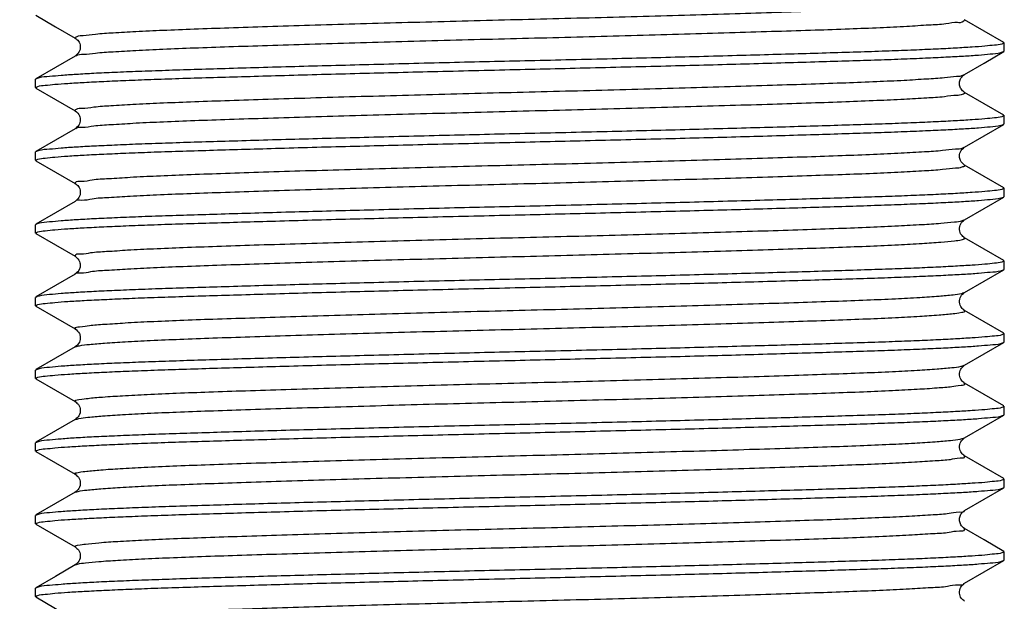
# Model space of a CAD drawing. Header units: millimetres. Extents: x 3 to 137, y 3 to 105.
# Tile 6 of 17: x 58 to 68, y 64 to 70. Entities that reach past the tile are written whole.
import ezdxf

# ---------------------------------------------------------------- set-up
doc = ezdxf.new("R2010")
doc.units = ezdxf.units.MM
doc.header["$LTSCALE"] = 0.5
doc.layers.add('DIMENSIONS', color=140, linetype='Continuous', lineweight=25)
doc.styles.add('SLDTEXTSTYLE0', font='TXT', dxfattribs={"width": 0.7})
doc.dimstyles.new('SLDDIMSTYLE0', dxfattribs={"dimtxt": 1.079004, "dimasz": 1.651, "dimexe": 0, "dimexo": 0.0625, "dimgap": 0.269751, "dimtad": 0, "dimtih": 1, "dimtoh": 1, "dimrnd": 1e-09, "dimzin": 12, "dimdsep": 46, "dimtxsty": 'SLDTEXTSTYLE0', "dimsah": 1, "dimcen": 0.09, "dimadec": 0, "dimazin": 3, "dimtfac": 1, "dimtofl": 0, "dimtmove": 0, "dimatfit": 3, "dimfxl": 0, "dimfrac": 2, "dimtolj": 1, "dimtzin": 12, "dimarcsym": 0})
doc.dimstyles.new('SLDDIMSTYLE1', dxfattribs={"dimtxt": 1.079004, "dimasz": 1.651, "dimexe": 0, "dimexo": 0.0625, "dimgap": 0.269751, "dimtad": 0, "dimtih": 1, "dimtoh": 1, "dimrnd": 1e-09, "dimzin": 4, "dimdsep": 46, "dimtxsty": 'SLDTEXTSTYLE0', "dimsah": 1, "dimcen": 0.09, "dimadec": 0, "dimazin": 1, "dimtfac": 1, "dimtofl": 0, "dimtmove": 0, "dimatfit": 3, "dimfxl": 0, "dimfrac": 2, "dimtolj": 1, "dimtzin": 12, "dimarcsym": 0})

# ---------------------------------------------------------------- blocks, each defined once
blk = doc.blocks.new('_D')
at = {"layer": 'DIMENSIONS'}
for p, q in [((62.065, 75.658), (47.17, 75.658)), ((48.758, 75.658), (48.758, 71.06)), ((47.155, 69.104), (46.792, 69.104)), ((46.792, 69.104), (46.792, 67.389)), ((50.361, 69.104), (50.723, 69.104)), ((50.723, 69.104), (50.723, 67.389)), ((46.792, 67.389), (47.155, 67.389)), ((50.723, 67.389), (50.361, 67.389)), ((48.758, 60.158), (48.758, 67.148)), ((57.246, 60.158), (47.17, 60.158))]:
    blk.add_line(p, q, dxfattribs=at)
for points in [[(48.758, 75.658), (48.504, 74.007), (49.012, 74.007)], [(48.758, 60.158), (49.012, 61.809), (48.504, 61.809)]]:
    blk.add_solid(points, dxfattribs=at)
at = {"layer": 'DIMENSIONS', "char_height": 1.0583, "attachment_point": 1, "style": 'SLDTEXTSTYLE0'}
for s, insert in [('15.5', (47.155, 70.71)), ('0.61', (47.155, 68.753))]:
    blk.add_mtext(s, dxfattribs=dict(at, insert=insert))
blk = doc.blocks.new('_D_2')
at = {"layer": 'DIMENSIONS'}
for p, q in [((57.237, 75.158), (52.06, 75.158)), ((53.648, 75.158), (53.648, 70.709)), ((52.045, 68.753), (51.682, 68.753)), ((51.682, 68.753), (51.682, 67.038)), ((55.251, 68.753), (55.613, 68.753)), ((55.613, 68.753), (55.613, 67.038)), ((51.682, 67.038), (52.045, 67.038)), ((55.613, 67.038), (55.251, 67.038)), ((53.648, 60.158), (53.648, 66.796)), ((57.246, 60.158), (52.06, 60.158))]:
    blk.add_line(p, q, dxfattribs=at)
for points in [[(53.648, 75.158), (53.394, 73.507), (53.902, 73.507)], [(53.648, 60.158), (53.902, 61.809), (53.394, 61.809)]]:
    blk.add_solid(points, dxfattribs=at)
at = {"layer": 'DIMENSIONS', "char_height": 1.0583, "attachment_point": 1, "style": 'SLDTEXTSTYLE0'}
for s, insert in [('15.0', (52.045, 70.359)), ('0.59', (52.045, 68.402))]:
    blk.add_mtext(s, dxfattribs=dict(at, insert=insert))

msp = doc.modelspace()

# ---------------------------------------------------------------- linework, layer by layer
for p, q in [((67.688, 69.725), (67.7, 69.72)), ((67.7, 69.634), (67.7, 69.72)), ((57.7, 69.259), (57.7, 69.345)), ((57.713, 69.254), (57.7, 69.259)), ((67.688, 68.975), (67.7, 68.97)), ((67.7, 68.884), (67.7, 68.97)), ((57.7, 68.509), (57.7, 68.595)), ((57.712, 68.504), (57.7, 68.509)), ((67.688, 68.225), (67.7, 68.22)), ((67.7, 68.134), (67.7, 68.22)), ((57.7, 67.759), (57.7, 67.845)), ((57.713, 67.754), (57.7, 67.759)), ((67.688, 67.475), (67.7, 67.47)), ((67.7, 67.384), (67.7, 67.47)), ((57.7, 67.009), (57.7, 67.095)), ((57.712, 67.005), (57.7, 67.009)), ((67.689, 66.725), (67.7, 66.72)), ((67.7, 66.634), (67.7, 66.72)), ((57.7, 66.259), (57.7, 66.345)), ((57.713, 66.254), (57.7, 66.259)), ((67.688, 65.975), (67.7, 65.97)), ((67.7, 65.884), (67.7, 65.97)), ((57.7, 65.509), (57.7, 65.595)), ((57.713, 65.504), (57.7, 65.509)), ((67.688, 65.225), (67.7, 65.22)), ((67.7, 65.134), (67.7, 65.22)), ((57.7, 64.759), (57.7, 64.845)), ((57.713, 64.754), (57.7, 64.759)), ((67.688, 64.475), (67.7, 64.47)), ((67.7, 64.384), (67.7, 64.47)), ((57.7, 64.009), (57.7, 64.095)), ((57.712, 64.005), (57.7, 64.009))]:
    msp.add_line(p, q)
at = {"flags": 128}
for points in [[(57.704, 70.005), (57.907, 69.887), (58.111, 69.77)], [(67.696, 69.725), (67.493, 69.842), (67.29, 69.959)], [(67.29, 69.395), (67.493, 69.512), (67.696, 69.63)], [(58.111, 69.585), (57.907, 69.467), (57.704, 69.35)], [(57.704, 69.254), (57.908, 69.137), (58.111, 69.02)], [(67.696, 68.975), (67.493, 69.092), (67.29, 69.21)], [(58.111, 68.835), (57.908, 68.717), (57.704, 68.6)], [(67.29, 68.645), (67.493, 68.762), (67.696, 68.88)], [(57.704, 68.505), (57.907, 68.387), (58.111, 68.27)], [(67.696, 68.225), (67.493, 68.342), (67.29, 68.46)], [(67.29, 67.895), (67.493, 68.012), (67.697, 68.13)], [(58.111, 68.085), (57.907, 67.967), (57.704, 67.85)], [(57.704, 67.754), (57.908, 67.637), (58.111, 67.52)], [(67.696, 67.475), (67.493, 67.592), (67.29, 67.71)], [(58.111, 67.335), (57.908, 67.217), (57.704, 67.1)], [(67.29, 67.145), (67.493, 67.262), (67.696, 67.38)], [(57.704, 67.005), (57.907, 66.887), (58.111, 66.77)], [(67.697, 66.724), (67.493, 66.842), (67.29, 66.959)], [(58.11, 66.584), (57.907, 66.467), (57.704, 66.35)], [(67.29, 66.395), (67.493, 66.512), (67.696, 66.63)], [(57.704, 66.254), (57.908, 66.137), (58.111, 66.02)], [(67.696, 65.975), (67.493, 66.092), (67.29, 66.21)], [(67.29, 65.645), (67.493, 65.762), (67.696, 65.88)], [(58.11, 65.834), (57.907, 65.717), (57.704, 65.6)], [(57.705, 65.504), (57.908, 65.387), (58.111, 65.27)], [(67.696, 65.225), (67.493, 65.342), (67.29, 65.46)], [(58.111, 65.085), (57.907, 64.967), (57.704, 64.85)], [(67.29, 64.895), (67.493, 65.012), (67.697, 65.13)], [(57.704, 64.754), (57.882, 64.652), (58.111, 64.52)], [(67.696, 64.475), (67.493, 64.592), (67.29, 64.71)], [(58.11, 64.335), (57.907, 64.217), (57.704, 64.1)], [(67.29, 64.145), (67.493, 64.262), (67.696, 64.38)], [(57.704, 64.005), (57.907, 63.887), (58.111, 63.77)]]:
    msp.add_lwpolyline(points, dxfattribs=at)
for points, knots in [([(58.114, 69.77), (58.112, 69.77), (58.101, 69.773), (58.149, 69.8), (58.204, 69.793), (58.341, 69.817), (58.517, 69.825), (58.751, 69.84), (59.029, 69.852), (59.349, 69.865), (59.708, 69.877), (60.106, 69.89), (60.54, 69.904), (61.002, 69.917), (61.485, 69.931), (61.98, 69.944), (62.478, 69.957), (62.978, 69.969), (63.476, 69.982), (63.97, 69.995), (64.451, 70.009), (64.911, 70.022), (65.34, 70.036), (65.734, 70.049), (66.089, 70.061), (66.404, 70.074), (66.679, 70.086), (66.904, 70.101), (67.083, 70.108), (67.193, 70.134), (67.271, 70.125), (67.285, 70.145), (67.286, 70.146)], [0, 0, 0, 0, 0.000794, 0.002912, 0.010675, 0.024496, 0.044295, 0.069743, 0.1003, 0.13525, 0.17415, 0.217554, 0.264942, 0.315529, 0.368392, 0.422525, 0.476905, 0.530906, 0.585308, 0.639351, 0.692009, 0.742284, 0.789266, 0.832186, 0.870613, 0.905115, 0.935136, 0.95998, 0.979127, 0.992274, 0.999371, 1, 1, 1, 1]), ([(58.117, 69.585), (58.119, 69.586), (58.139, 69.604), (58.215, 69.599), (58.336, 69.621), (58.519, 69.63), (58.75, 69.645), (59.029, 69.657), (59.349, 69.67), (59.708, 69.682), (60.106, 69.695), (60.54, 69.708), (61.002, 69.722), (61.485, 69.736), (61.98, 69.749), (62.478, 69.762), (62.978, 69.774), (63.476, 69.787), (63.97, 69.8), (64.451, 69.814), (64.911, 69.827), (65.34, 69.841), (65.734, 69.853), (66.089, 69.865), (66.405, 69.878), (66.678, 69.89), (66.906, 69.907), (67.077, 69.912), (67.204, 69.941), (67.26, 69.926), (67.296, 69.958), (67.29, 69.959), (67.289, 69.959)], [0, 0, 0, 0, 0.000794, 0.008563, 0.022395, 0.04221, 0.067678, 0.098259, 0.133237, 0.172168, 0.215606, 0.263032, 0.313659, 0.366563, 0.420739, 0.475162, 0.529206, 0.583652, 0.637737, 0.690437, 0.740752, 0.787771, 0.830725, 0.869182, 0.903711, 0.933756, 0.958619, 0.977782, 0.990939, 0.998042, 0.999708, 1, 1, 1, 1]), ([(67.7, 69.72), (67.692, 69.716), (67.661, 69.7), (67.591, 69.697), (67.49, 69.684), (67.355, 69.676), (67.186, 69.665), (66.986, 69.655), (66.757, 69.645), (66.499, 69.635), (66.211, 69.626), (65.899, 69.616), (65.567, 69.606), (65.214, 69.596), (64.84, 69.586), (64.451, 69.575), (64.054, 69.565), (63.646, 69.555), (63.228, 69.545), (62.806, 69.535), (62.387, 69.526), (61.971, 69.516), (61.556, 69.506), (61.149, 69.495), (60.757, 69.485), (60.378, 69.475), (60.013, 69.465), (59.667, 69.454), (59.345, 69.445), (59.048, 69.435), (58.773, 69.426), (58.527, 69.415), (58.312, 69.406), (58.129, 69.395), (57.976, 69.386), (57.85, 69.372), (57.758, 69.369), (57.712, 69.35), (57.7, 69.345)], [0, 0, 0, 0, 0.0027351, 0.0103514, 0.0203566, 0.0336572, 0.0507048, 0.0710279, 0.0937865, 0.1193438, 0.1483907, 0.1800042, 0.2129718, 0.2479184, 0.2856991, 0.3250443, 0.3645098, 0.4049096, 0.447168, 0.4898121, 0.5313253, 0.5726226, 0.6145929, 0.6557267, 0.694608, 0.7321476, 0.7690992, 0.8040864, 0.8359542, 0.865506, 0.8932755, 0.9181758, 0.9394407, 0.9576798, 0.9731479, 0.9851715, 0.996056, 1, 1, 1, 1]), ([(58.11, 69.77), (58.122, 69.76), (58.15, 69.739), (58.168, 69.684), (58.156, 69.622), (58.125, 69.597), (58.111, 69.585)], [0, 0, 0, 0, 0.204405, 0.465766, 0.748858, 1, 1, 1, 1]), ([(57.7, 69.259), (57.708, 69.263), (57.739, 69.279), (57.809, 69.282), (57.911, 69.295), (58.045, 69.304), (58.214, 69.314), (58.415, 69.324), (58.643, 69.334), (58.901, 69.344), (59.189, 69.354), (59.501, 69.363), (59.834, 69.373), (60.186, 69.383), (60.56, 69.394), (60.949, 69.404), (61.347, 69.414), (61.754, 69.424), (62.172, 69.434), (62.594, 69.444), (63.013, 69.454), (63.429, 69.464), (63.844, 69.474), (64.251, 69.484), (64.644, 69.494), (65.022, 69.504), (65.387, 69.515), (65.734, 69.525), (66.055, 69.535), (66.353, 69.544), (66.627, 69.554), (66.874, 69.564), (67.088, 69.574), (67.271, 69.584), (67.424, 69.593), (67.551, 69.607), (67.642, 69.61), (67.688, 69.629), (67.7, 69.634)], [0, 0, 0, 0, 0.0027351, 0.0103514, 0.0203566, 0.0336572, 0.0507048, 0.0710279, 0.0937865, 0.1193438, 0.1483907, 0.1800042, 0.2129718, 0.2479184, 0.2856991, 0.3250443, 0.3645098, 0.4049096, 0.447168, 0.4898121, 0.5313253, 0.5726226, 0.6145929, 0.6557267, 0.694608, 0.7321476, 0.7690992, 0.8040864, 0.8359542, 0.8655059, 0.8932755, 0.9181758, 0.9394407, 0.9576798, 0.9731479, 0.9851715, 0.996056, 1, 1, 1, 1]), ([(58.113, 69.02), (58.111, 69.02), (58.104, 69.021), (58.139, 69.053), (58.196, 69.038), (58.323, 69.067), (58.495, 69.073), (58.722, 69.089), (58.996, 69.101), (59.311, 69.114), (59.667, 69.126), (60.06, 69.139), (60.49, 69.152), (60.949, 69.166), (61.431, 69.179), (61.925, 69.193), (62.423, 69.205), (62.922, 69.218), (63.42, 69.23), (63.915, 69.244), (64.398, 69.257), (64.861, 69.271), (65.294, 69.284), (65.692, 69.297), (66.051, 69.309), (66.371, 69.322), (66.65, 69.334), (66.882, 69.349), (67.065, 69.358), (67.186, 69.38), (67.262, 69.376), (67.282, 69.393), (67.284, 69.395)], [0, 0, 0, 0, 0.000406, 0.002072, 0.009174, 0.02233, 0.04149, 0.06635, 0.096391, 0.130916, 0.169368, 0.212317, 0.25933, 0.309638, 0.362331, 0.41641, 0.470849, 0.524885, 0.579302, 0.633471, 0.686368, 0.736989, 0.784409, 0.827842, 0.866767, 0.901741, 0.932318, 0.957783, 0.977595, 0.991426, 0.999193, 1, 1, 1, 1]), ([(67.29, 69.21), (67.276, 69.22), (67.252, 69.24), (67.24, 69.274), (67.237, 69.299), (67.239, 69.324), (67.251, 69.363), (67.276, 69.383), (67.29, 69.395)], [0, 0, 0, 0, 0.229641, 0.41139, 0.470586, 0.569935, 0.761825, 1, 1, 1, 1]), ([(58.116, 68.834), (58.116, 68.836), (58.13, 68.855), (58.207, 68.845), (58.317, 68.871), (58.497, 68.878), (58.722, 68.894), (58.996, 68.906), (59.311, 68.919), (59.667, 68.931), (60.06, 68.944), (60.49, 68.957), (60.949, 68.971), (61.431, 68.984), (61.925, 68.997), (62.423, 69.01), (62.922, 69.023), (63.42, 69.035), (63.915, 69.049), (64.398, 69.062), (64.861, 69.076), (65.294, 69.089), (65.692, 69.102), (66.051, 69.114), (66.372, 69.127), (66.65, 69.139), (66.884, 69.154), (67.06, 69.162), (67.196, 69.186), (67.252, 69.179), (67.299, 69.207), (67.289, 69.209), (67.286, 69.21)], [0, 0, 0, 0, 0.000461, 0.00756, 0.020709, 0.039859, 0.064706, 0.094732, 0.12924, 0.167672, 0.210599, 0.257588, 0.307871, 0.360537, 0.414588, 0.468999, 0.523008, 0.577397, 0.631539, 0.68441, 0.735004, 0.7824, 0.825811, 0.864716, 0.899673, 0.930234, 0.955686, 0.975488, 0.989312, 0.997075, 0.999194, 1, 1, 1, 1]), ([(58.111, 69.02), (58.129, 69.004), (58.152, 68.983), (58.16, 68.95), (58.164, 68.923), (58.159, 68.877), (58.128, 68.85), (58.111, 68.835)], [0, 0, 0, 0, 0.317673, 0.419673, 0.449673, 0.695074, 1, 1, 1, 1]), ([(67.7, 68.97), (67.692, 68.966), (67.661, 68.95), (67.591, 68.947), (67.49, 68.934), (67.355, 68.926), (67.186, 68.915), (66.986, 68.905), (66.757, 68.895), (66.499, 68.885), (66.211, 68.876), (65.899, 68.866), (65.567, 68.856), (65.214, 68.846), (64.84, 68.836), (64.451, 68.825), (64.054, 68.815), (63.646, 68.805), (63.228, 68.795), (62.806, 68.785), (62.387, 68.776), (61.971, 68.766), (61.556, 68.756), (61.149, 68.745), (60.757, 68.735), (60.378, 68.725), (60.013, 68.715), (59.667, 68.704), (59.345, 68.695), (59.048, 68.685), (58.773, 68.676), (58.527, 68.665), (58.312, 68.656), (58.129, 68.645), (57.976, 68.636), (57.85, 68.622), (57.758, 68.619), (57.712, 68.6), (57.7, 68.595)], [0, 0, 0, 0, 0.002735, 0.010351, 0.020357, 0.033657, 0.050705, 0.071028, 0.093786, 0.119344, 0.148391, 0.180004, 0.212972, 0.247918, 0.285699, 0.325044, 0.36451, 0.40491, 0.447168, 0.489812, 0.531325, 0.572623, 0.614593, 0.655727, 0.694608, 0.732148, 0.769099, 0.804086, 0.835954, 0.865506, 0.893275, 0.918176, 0.939441, 0.95768, 0.973148, 0.985171, 0.996056, 1, 1, 1, 1]), ([(57.7, 68.509), (57.708, 68.513), (57.739, 68.529), (57.809, 68.532), (57.911, 68.545), (58.045, 68.554), (58.214, 68.564), (58.415, 68.574), (58.643, 68.584), (58.901, 68.594), (59.189, 68.604), (59.501, 68.613), (59.834, 68.623), (60.186, 68.633), (60.56, 68.644), (60.949, 68.654), (61.347, 68.664), (61.754, 68.674), (62.172, 68.684), (62.594, 68.694), (63.013, 68.704), (63.429, 68.714), (63.844, 68.724), (64.251, 68.734), (64.644, 68.744), (65.022, 68.754), (65.387, 68.765), (65.734, 68.775), (66.055, 68.785), (66.353, 68.794), (66.627, 68.804), (66.874, 68.814), (67.088, 68.824), (67.271, 68.834), (67.424, 68.843), (67.551, 68.857), (67.642, 68.86), (67.688, 68.879), (67.7, 68.884)], [0, 0, 0, 0, 0.002735, 0.010351, 0.020357, 0.033657, 0.050705, 0.071028, 0.093786, 0.119344, 0.148391, 0.180004, 0.212972, 0.247918, 0.285699, 0.325044, 0.36451, 0.40491, 0.447168, 0.489812, 0.531325, 0.572623, 0.614593, 0.655727, 0.694608, 0.732148, 0.769099, 0.804086, 0.835954, 0.865506, 0.893275, 0.918176, 0.939441, 0.95768, 0.973148, 0.985171, 0.996056, 1, 1, 1, 1]), ([(58.112, 68.27), (58.112, 68.274), (58.116, 68.299), (58.201, 68.289), (58.299, 68.315), (58.476, 68.321), (58.694, 68.337), (58.964, 68.349), (59.274, 68.362), (59.625, 68.375), (60.014, 68.387), (60.44, 68.401), (60.897, 68.414), (61.376, 68.428), (61.87, 68.441), (62.367, 68.454), (62.867, 68.466), (63.365, 68.479), (63.861, 68.492), (64.346, 68.506), (64.811, 68.519), (65.248, 68.533), (65.65, 68.546), (66.013, 68.558), (66.338, 68.571), (66.621, 68.583), (66.859, 68.598), (67.046, 68.608), (67.176, 68.627), (67.254, 68.627), (67.28, 68.643), (67.283, 68.645)], [0, 0, 0, 0, 0.001328, 0.007771, 0.020257, 0.038767, 0.063026, 0.092535, 0.126614, 0.16462, 0.207095, 0.25371, 0.303715, 0.356213, 0.41021, 0.464681, 0.518756, 0.57316, 0.627429, 0.680539, 0.731481, 0.779317, 0.823245, 0.862672, 0.898099, 0.929215, 0.955289, 0.975758, 0.990268, 0.998707, 1, 1, 1, 1]), ([(67.29, 68.46), (67.273, 68.474), (67.251, 68.493), (67.241, 68.523), (67.239, 68.534), (67.239, 68.538), (67.236, 68.559), (67.242, 68.603), (67.273, 68.63), (67.29, 68.645)], [0, 0, 0, 0, 0.2925897, 0.3917928, 0.4237244, 0.4432008, 0.4482182, 0.7098941, 1, 1, 1, 1]), ([(58.114, 68.085), (58.114, 68.085), (58.119, 68.105), (58.203, 68.092), (58.298, 68.121), (58.476, 68.126), (58.694, 68.142), (58.964, 68.154), (59.274, 68.167), (59.625, 68.179), (60.014, 68.192), (60.44, 68.205), (60.897, 68.219), (61.376, 68.233), (61.87, 68.246), (62.367, 68.259), (62.867, 68.271), (63.365, 68.284), (63.861, 68.297), (64.346, 68.311), (64.811, 68.324), (65.248, 68.338), (65.65, 68.351), (66.013, 68.363), (66.338, 68.375), (66.621, 68.388), (66.86, 68.402), (67.042, 68.412), (67.186, 68.432), (67.243, 68.431), (67.302, 68.455), (67.288, 68.458), (67.284, 68.46)], [0, 0, 0, 0, 0.000215, 0.006649, 0.019118, 0.037603, 0.061829, 0.091298, 0.125331, 0.163286, 0.205703, 0.252254, 0.302191, 0.354618, 0.408542, 0.462938, 0.51694, 0.57127, 0.625465, 0.678504, 0.729376, 0.777148, 0.821015, 0.86039, 0.895769, 0.926842, 0.952881, 0.973322, 0.987812, 0.99624, 0.998899, 1, 1, 1, 1]), ([(67.7, 68.22), (67.692, 68.216), (67.661, 68.2), (67.591, 68.197), (67.49, 68.184), (67.355, 68.176), (67.186, 68.165), (66.986, 68.155), (66.757, 68.145), (66.499, 68.135), (66.211, 68.126), (65.899, 68.116), (65.567, 68.106), (65.214, 68.096), (64.84, 68.086), (64.451, 68.075), (64.054, 68.065), (63.646, 68.055), (63.228, 68.045), (62.806, 68.035), (62.387, 68.026), (61.971, 68.016), (61.556, 68.006), (61.149, 67.995), (60.757, 67.985), (60.378, 67.975), (60.013, 67.965), (59.667, 67.954), (59.345, 67.945), (59.048, 67.935), (58.773, 67.926), (58.527, 67.915), (58.312, 67.906), (58.129, 67.895), (57.976, 67.886), (57.85, 67.872), (57.758, 67.869), (57.712, 67.85), (57.7, 67.845)], [0, 0, 0, 0, 0.002735, 0.010351, 0.020357, 0.033657, 0.050705, 0.071028, 0.093786, 0.119344, 0.148391, 0.180004, 0.212972, 0.247918, 0.285699, 0.325044, 0.36451, 0.40491, 0.447168, 0.489812, 0.531325, 0.572623, 0.614593, 0.655727, 0.694608, 0.732148, 0.769099, 0.804086, 0.835954, 0.865506, 0.893275, 0.918176, 0.939441, 0.95768, 0.973148, 0.985171, 0.996056, 1, 1, 1, 1]), ([(58.11, 68.27), (58.122, 68.26), (58.15, 68.239), (58.168, 68.184), (58.156, 68.122), (58.125, 68.097), (58.11, 68.084)], [0, 0, 0, 0, 0.203872, 0.46491, 0.747919, 1, 1, 1, 1]), ([(57.7, 67.759), (57.708, 67.763), (57.739, 67.779), (57.809, 67.782), (57.911, 67.795), (58.045, 67.804), (58.214, 67.814), (58.415, 67.824), (58.643, 67.834), (58.901, 67.844), (59.189, 67.854), (59.501, 67.863), (59.834, 67.873), (60.186, 67.883), (60.56, 67.894), (60.949, 67.904), (61.347, 67.914), (61.754, 67.924), (62.172, 67.934), (62.594, 67.944), (63.013, 67.954), (63.429, 67.964), (63.844, 67.974), (64.251, 67.984), (64.644, 67.994), (65.022, 68.004), (65.387, 68.015), (65.734, 68.025), (66.055, 68.035), (66.353, 68.044), (66.627, 68.054), (66.874, 68.064), (67.088, 68.074), (67.271, 68.084), (67.424, 68.093), (67.551, 68.107), (67.642, 68.11), (67.688, 68.129), (67.7, 68.134)], [0, 0, 0, 0, 0.002735, 0.010351, 0.020357, 0.033657, 0.050705, 0.071028, 0.093786, 0.119344, 0.148391, 0.180004, 0.212972, 0.247918, 0.285699, 0.325044, 0.36451, 0.40491, 0.447168, 0.489812, 0.531325, 0.572623, 0.614593, 0.655727, 0.694608, 0.732148, 0.769099, 0.804086, 0.835954, 0.865506, 0.893275, 0.918176, 0.939441, 0.95768, 0.973148, 0.985171, 0.996056, 1, 1, 1, 1]), ([(58.114, 67.52), (58.113, 67.523), (58.105, 67.546), (58.198, 67.539), (58.281, 67.563), (58.456, 67.57), (58.666, 67.586), (58.932, 67.598), (59.238, 67.611), (59.584, 67.623), (59.969, 67.636), (60.391, 67.649), (60.845, 67.663), (61.322, 67.676), (61.814, 67.69), (62.312, 67.703), (62.811, 67.715), (63.31, 67.728), (63.806, 67.741), (64.292, 67.754), (64.76, 67.768), (65.201, 67.781), (65.607, 67.794), (65.975, 67.807), (66.304, 67.819), (66.592, 67.832), (66.835, 67.846), (67.028, 67.857), (67.165, 67.874), (67.248, 67.877), (67.278, 67.892), (67.284, 67.895)], [0, 0, 0, 0, 0.00119, 0.006975, 0.018781, 0.036626, 0.06026, 0.089207, 0.122807, 0.160352, 0.202316, 0.248491, 0.298146, 0.350399, 0.404264, 0.458716, 0.51281, 0.567151, 0.621468, 0.674743, 0.725958, 0.774168, 0.81855, 0.858466, 0.894311, 0.925935, 0.952592, 0.973699, 0.988877, 0.997985, 1, 1, 1, 1]), ([(67.29, 67.71), (67.278, 67.719), (67.25, 67.74), (67.233, 67.795), (67.244, 67.857), (67.275, 67.883), (67.29, 67.895)], [0, 0, 0, 0, 0.203124, 0.464223, 0.747596, 1, 1, 1, 1]), ([(58.112, 67.335), (58.112, 67.335), (58.107, 67.352), (58.201, 67.342), (58.279, 67.369), (58.456, 67.375), (58.666, 67.391), (58.932, 67.403), (59.238, 67.416), (59.584, 67.428), (59.969, 67.441), (60.391, 67.454), (60.845, 67.468), (61.322, 67.481), (61.814, 67.494), (62.312, 67.507), (62.811, 67.52), (63.31, 67.532), (63.806, 67.546), (64.292, 67.559), (64.76, 67.573), (65.201, 67.586), (65.607, 67.599), (65.975, 67.611), (66.304, 67.624), (66.591, 67.637), (66.837, 67.651), (67.023, 67.662), (67.176, 67.679), (67.235, 67.682), (67.304, 67.702), (67.288, 67.708), (67.283, 67.71)], [0, 0, 0, 0, 0.000047, 0.005823, 0.017613, 0.035433, 0.059034, 0.087942, 0.121494, 0.158988, 0.200893, 0.247003, 0.29659, 0.34877, 0.40256, 0.456937, 0.510955, 0.56522, 0.619462, 0.672662, 0.723807, 0.771949, 0.81627, 0.85613, 0.891925, 0.923505, 0.950126, 0.971203, 0.98636, 0.995455, 0.998699, 1, 1, 1, 1]), ([(58.111, 67.52), (58.129, 67.503), (58.154, 67.481), (58.161, 67.446), (58.162, 67.434), (58.163, 67.427), (58.162, 67.413), (58.156, 67.375), (58.129, 67.351), (58.111, 67.335)], [0, 0, 0, 0, 0.323599, 0.437349, 0.475327, 0.500065, 0.524805, 0.676236, 1, 1, 1, 1]), ([(67.7, 67.47), (67.692, 67.466), (67.661, 67.45), (67.591, 67.447), (67.49, 67.434), (67.355, 67.426), (67.186, 67.415), (66.986, 67.405), (66.757, 67.395), (66.499, 67.385), (66.211, 67.376), (65.899, 67.366), (65.567, 67.356), (65.214, 67.346), (64.84, 67.336), (64.451, 67.325), (64.054, 67.315), (63.646, 67.305), (63.228, 67.295), (62.806, 67.285), (62.387, 67.276), (61.971, 67.266), (61.556, 67.256), (61.149, 67.245), (60.757, 67.235), (60.378, 67.225), (60.013, 67.215), (59.667, 67.204), (59.345, 67.195), (59.048, 67.185), (58.773, 67.176), (58.527, 67.165), (58.312, 67.156), (58.129, 67.145), (57.976, 67.136), (57.85, 67.122), (57.758, 67.119), (57.712, 67.1), (57.7, 67.095)], [0, 0, 0, 0, 0.002735, 0.010351, 0.020357, 0.033657, 0.050705, 0.071028, 0.093786, 0.119344, 0.148391, 0.180004, 0.212972, 0.247918, 0.285699, 0.325044, 0.36451, 0.40491, 0.447168, 0.489812, 0.531325, 0.572623, 0.614593, 0.655727, 0.694608, 0.732148, 0.769099, 0.804086, 0.835954, 0.865506, 0.893275, 0.918176, 0.939441, 0.95768, 0.973148, 0.985171, 0.996056, 1, 1, 1, 1]), ([(57.7, 67.009), (57.708, 67.013), (57.739, 67.029), (57.809, 67.032), (57.911, 67.045), (58.045, 67.054), (58.214, 67.064), (58.415, 67.074), (58.643, 67.084), (58.901, 67.094), (59.189, 67.104), (59.501, 67.113), (59.834, 67.123), (60.186, 67.133), (60.56, 67.144), (60.949, 67.154), (61.347, 67.164), (61.754, 67.174), (62.172, 67.184), (62.594, 67.194), (63.013, 67.204), (63.429, 67.214), (63.844, 67.224), (64.251, 67.234), (64.644, 67.244), (65.022, 67.254), (65.387, 67.265), (65.734, 67.275), (66.055, 67.285), (66.353, 67.294), (66.627, 67.304), (66.874, 67.314), (67.088, 67.324), (67.271, 67.334), (67.424, 67.343), (67.551, 67.357), (67.642, 67.36), (67.688, 67.379), (67.7, 67.384)], [0, 0, 0, 0, 0.002735, 0.010351, 0.020357, 0.033657, 0.050705, 0.071028, 0.093786, 0.119344, 0.148391, 0.180004, 0.212972, 0.247918, 0.285699, 0.325044, 0.36451, 0.40491, 0.447168, 0.489812, 0.531325, 0.572623, 0.614593, 0.655727, 0.694608, 0.732148, 0.769099, 0.804086, 0.835954, 0.865506, 0.893275, 0.918176, 0.939441, 0.95768, 0.973148, 0.985171, 0.996056, 1, 1, 1, 1]), ([(58.116, 66.77), (58.113, 66.773), (58.098, 66.79), (58.192, 66.791), (58.264, 66.81), (58.436, 66.819), (58.639, 66.834), (58.9, 66.847), (59.202, 66.86), (59.544, 66.872), (59.925, 66.884), (60.343, 66.898), (60.793, 66.911), (61.268, 66.925), (61.759, 66.938), (62.257, 66.951), (62.756, 66.964), (63.254, 66.976), (63.751, 66.989), (64.239, 67.003), (64.71, 67.016), (65.154, 67.03), (65.564, 67.043), (65.936, 67.055), (66.269, 67.068), (66.562, 67.08), (66.81, 67.094), (67.009, 67.106), (67.153, 67.122), (67.241, 67.127), (67.276, 67.142), (67.284, 67.145)], [0, 0, 0, 0, 0.001221, 0.006354, 0.017481, 0.034657, 0.05766, 0.086037, 0.119146, 0.156241, 0.197686, 0.243411, 0.292705, 0.344699, 0.398418, 0.452837, 0.506963, 0.561228, 0.61558, 0.669003, 0.720479, 0.76905, 0.813879, 0.854295, 0.890545, 0.922667, 0.949899, 0.971639, 0.987482, 0.997259, 1, 1, 1, 1]), ([(67.29, 66.96), (67.278, 66.969), (67.251, 66.99), (67.233, 67.045), (67.244, 67.107), (67.275, 67.133), (67.29, 67.145)], [0, 0, 0, 0, 0.203748, 0.464921, 0.74808, 1, 1, 1, 1]), ([(58.111, 66.584), (58.126, 66.589), (58.173, 66.603), (58.275, 66.611), (58.431, 66.626), (58.641, 66.638), (58.9, 66.652), (59.202, 66.664), (59.544, 66.677), (59.925, 66.689), (60.343, 66.702), (60.793, 66.716), (61.268, 66.73), (61.759, 66.743), (62.257, 66.756), (62.756, 66.768), (63.254, 66.781), (63.751, 66.794), (64.239, 66.808), (64.71, 66.821), (65.154, 66.835), (65.564, 66.848), (65.936, 66.86), (66.269, 66.873), (66.561, 66.885), (66.812, 66.899), (67.004, 66.911), (67.164, 66.926), (67.226, 66.934), (67.305, 66.949), (67.288, 66.957), (67.284, 66.959)], [0, 0, 0, 0, 0.004888, 0.016004, 0.033164, 0.056144, 0.084494, 0.117572, 0.154631, 0.196036, 0.241716, 0.290962, 0.342907, 0.396574, 0.45094, 0.505014, 0.559227, 0.613527, 0.666898, 0.718324, 0.766848, 0.811634, 0.852011, 0.888226, 0.920317, 0.947523, 0.969242, 0.985069, 0.994837, 0.998695, 1, 1, 1, 1]), ([(67.7, 66.72), (67.692, 66.716), (67.661, 66.7), (67.591, 66.697), (67.49, 66.684), (67.355, 66.676), (67.186, 66.665), (66.986, 66.655), (66.757, 66.645), (66.499, 66.635), (66.211, 66.626), (65.899, 66.616), (65.567, 66.606), (65.214, 66.596), (64.84, 66.586), (64.451, 66.575), (64.054, 66.565), (63.646, 66.555), (63.228, 66.545), (62.806, 66.535), (62.387, 66.526), (61.971, 66.516), (61.556, 66.506), (61.149, 66.495), (60.757, 66.485), (60.378, 66.475), (60.013, 66.465), (59.667, 66.454), (59.345, 66.445), (59.048, 66.435), (58.773, 66.426), (58.527, 66.415), (58.312, 66.406), (58.129, 66.395), (57.976, 66.386), (57.85, 66.372), (57.758, 66.369), (57.712, 66.35), (57.7, 66.345)], [0, 0, 0, 0, 0.002735, 0.010351, 0.020357, 0.033657, 0.050705, 0.071028, 0.093786, 0.119344, 0.148391, 0.180004, 0.212972, 0.247918, 0.285699, 0.325044, 0.36451, 0.40491, 0.447168, 0.489812, 0.531325, 0.572623, 0.614593, 0.655727, 0.694608, 0.732148, 0.769099, 0.804086, 0.835954, 0.865506, 0.893275, 0.918176, 0.939441, 0.95768, 0.973148, 0.985171, 0.996056, 1, 1, 1, 1]), ([(58.111, 66.77), (58.127, 66.755), (58.153, 66.733), (58.162, 66.695), (58.163, 66.677), (58.162, 66.67), (58.162, 66.667), (58.162, 66.666), (58.162, 66.665), (58.162, 66.663), (58.16, 66.652), (58.151, 66.62), (58.127, 66.599), (58.11, 66.585)], [0, 0, 0, 0, 0.289591, 0.444152, 0.518872, 0.537092, 0.54612, 0.550614, 0.553081, 0.558088, 0.577527, 0.708147, 1, 1, 1, 1]), ([(57.7, 66.259), (57.708, 66.263), (57.739, 66.279), (57.809, 66.282), (57.911, 66.295), (58.045, 66.304), (58.214, 66.314), (58.415, 66.324), (58.643, 66.334), (58.901, 66.344), (59.189, 66.354), (59.501, 66.363), (59.834, 66.373), (60.186, 66.383), (60.56, 66.394), (60.949, 66.404), (61.347, 66.414), (61.754, 66.424), (62.172, 66.434), (62.594, 66.444), (63.013, 66.454), (63.429, 66.464), (63.844, 66.474), (64.251, 66.484), (64.644, 66.494), (65.022, 66.504), (65.387, 66.515), (65.734, 66.525), (66.055, 66.535), (66.353, 66.544), (66.627, 66.554), (66.874, 66.564), (67.088, 66.574), (67.271, 66.584), (67.424, 66.593), (67.551, 66.607), (67.642, 66.61), (67.688, 66.629), (67.7, 66.634)], [0, 0, 0, 0, 0.002735, 0.010351, 0.020357, 0.033657, 0.050705, 0.071028, 0.093786, 0.119344, 0.148391, 0.180004, 0.212972, 0.247918, 0.285699, 0.325044, 0.36451, 0.40491, 0.447168, 0.489812, 0.531325, 0.572623, 0.614593, 0.655727, 0.694608, 0.732148, 0.769099, 0.804086, 0.835954, 0.865506, 0.893275, 0.918176, 0.939441, 0.95768, 0.973148, 0.985171, 0.996056, 1, 1, 1, 1]), ([(58.117, 66.02), (58.113, 66.022), (58.095, 66.034), (58.184, 66.044), (58.25, 66.056), (58.416, 66.069), (58.613, 66.082), (58.869, 66.095), (59.166, 66.108), (59.504, 66.12), (59.88, 66.133), (60.295, 66.146), (60.742, 66.16), (61.215, 66.173), (61.704, 66.187), (62.201, 66.2), (62.7, 66.212), (63.199, 66.225), (63.696, 66.238), (64.186, 66.251), (64.658, 66.265), (65.106, 66.278), (65.52, 66.291), (65.896, 66.304), (66.234, 66.316), (66.532, 66.329), (66.785, 66.343), (66.989, 66.355), (67.139, 66.37), (67.234, 66.377), (67.275, 66.391), (67.286, 66.395)], [0, 0, 0, 0, 0.001337, 0.005826, 0.016272, 0.032774, 0.055137, 0.082931, 0.115535, 0.152184, 0.193096, 0.238354, 0.287267, 0.338981, 0.392531, 0.446895, 0.501062, 0.555228, 0.609593, 0.663143, 0.714857, 0.76377, 0.809027, 0.84994, 0.886589, 0.919193, 0.946987, 0.969349, 0.985852, 0.996298, 1, 1, 1, 1]), ([(67.29, 66.21), (67.278, 66.219), (67.251, 66.24), (67.233, 66.295), (67.244, 66.357), (67.275, 66.383), (67.29, 66.395)], [0, 0, 0, 0, 0.204107, 0.465206, 0.74821, 1, 1, 1, 1]), ([(58.114, 65.834), (58.125, 65.838), (58.166, 65.853), (58.261, 65.859), (58.411, 65.875), (58.615, 65.887), (58.869, 65.9), (59.166, 65.913), (59.504, 65.925), (59.88, 65.938), (60.295, 65.951), (60.742, 65.964), (61.215, 65.978), (61.704, 65.992), (62.201, 66.005), (62.7, 66.017), (63.199, 66.03), (63.696, 66.043), (64.186, 66.056), (64.658, 66.07), (65.106, 66.083), (65.52, 66.096), (65.896, 66.109), (66.234, 66.121), (66.531, 66.134), (66.787, 66.147), (66.984, 66.16), (67.151, 66.173), (67.217, 66.185), (67.305, 66.195), (67.287, 66.207), (67.283, 66.21)], [0, 0, 0, 0, 0.003734, 0.014181, 0.030683, 0.053044, 0.080838, 0.113441, 0.150089, 0.191001, 0.236257, 0.285169, 0.336882, 0.390431, 0.444794, 0.498959, 0.553124, 0.607487, 0.661036, 0.712749, 0.761661, 0.806918, 0.847829, 0.884477, 0.91708, 0.944874, 0.967236, 0.983738, 0.994184, 0.998673, 1, 1, 1, 1]), ([(67.7, 65.97), (67.692, 65.966), (67.661, 65.95), (67.591, 65.947), (67.49, 65.934), (67.355, 65.926), (67.186, 65.915), (66.986, 65.905), (66.757, 65.895), (66.499, 65.885), (66.211, 65.876), (65.899, 65.866), (65.567, 65.856), (65.214, 65.846), (64.84, 65.836), (64.451, 65.825), (64.054, 65.815), (63.646, 65.805), (63.228, 65.795), (62.806, 65.785), (62.387, 65.776), (61.971, 65.766), (61.556, 65.756), (61.149, 65.745), (60.757, 65.735), (60.378, 65.725), (60.013, 65.715), (59.667, 65.704), (59.345, 65.695), (59.048, 65.685), (58.773, 65.676), (58.527, 65.665), (58.312, 65.656), (58.129, 65.645), (57.976, 65.636), (57.85, 65.622), (57.758, 65.619), (57.712, 65.6), (57.7, 65.595)], [0, 0, 0, 0, 0.002735, 0.010351, 0.020357, 0.033657, 0.050705, 0.071028, 0.093786, 0.119344, 0.148391, 0.180004, 0.212972, 0.247918, 0.285699, 0.325044, 0.36451, 0.40491, 0.447168, 0.489812, 0.531325, 0.572623, 0.614593, 0.655727, 0.694608, 0.732148, 0.769099, 0.804086, 0.835954, 0.865506, 0.893275, 0.918176, 0.939441, 0.95768, 0.973148, 0.985171, 0.996056, 1, 1, 1, 1]), ([(58.11, 66.02), (58.122, 66.01), (58.15, 65.989), (58.168, 65.934), (58.156, 65.872), (58.125, 65.847), (58.111, 65.835)], [0, 0, 0, 0, 0.2044557, 0.4658687, 0.74899, 1, 1, 1, 1]), ([(57.7, 65.509), (57.708, 65.513), (57.739, 65.529), (57.809, 65.532), (57.911, 65.545), (58.045, 65.554), (58.214, 65.564), (58.415, 65.574), (58.643, 65.584), (58.901, 65.594), (59.189, 65.604), (59.501, 65.613), (59.834, 65.623), (60.186, 65.633), (60.56, 65.644), (60.949, 65.654), (61.347, 65.664), (61.754, 65.674), (62.172, 65.684), (62.594, 65.694), (63.013, 65.704), (63.429, 65.714), (63.844, 65.724), (64.251, 65.734), (64.644, 65.744), (65.022, 65.754), (65.387, 65.765), (65.734, 65.775), (66.055, 65.785), (66.353, 65.794), (66.627, 65.804), (66.874, 65.814), (67.088, 65.824), (67.271, 65.834), (67.424, 65.843), (67.551, 65.857), (67.642, 65.86), (67.688, 65.879), (67.7, 65.884)], [0, 0, 0, 0, 0.002735, 0.010351, 0.020357, 0.033657, 0.050705, 0.071028, 0.093786, 0.119344, 0.148391, 0.180004, 0.212972, 0.247918, 0.285699, 0.325044, 0.36451, 0.40491, 0.447168, 0.489812, 0.531325, 0.572623, 0.614593, 0.655727, 0.694608, 0.732148, 0.769099, 0.804086, 0.835954, 0.865506, 0.893275, 0.918176, 0.939441, 0.95768, 0.973148, 0.985171, 0.996056, 1, 1, 1, 1]), ([(58.118, 65.27), (58.113, 65.272), (58.095, 65.28), (58.175, 65.296), (58.237, 65.303), (58.396, 65.318), (58.588, 65.33), (58.839, 65.344), (59.131, 65.357), (59.465, 65.369), (59.837, 65.382), (60.247, 65.395), (60.691, 65.408), (61.161, 65.422), (61.649, 65.435), (62.146, 65.448), (62.645, 65.461), (63.144, 65.473), (63.641, 65.486), (64.132, 65.5), (64.607, 65.513), (65.058, 65.527), (65.476, 65.54), (65.857, 65.553), (66.199, 65.565), (66.501, 65.578), (66.759, 65.591), (66.969, 65.603), (67.126, 65.618), (67.227, 65.626), (67.274, 65.64), (67.288, 65.645)], [0, 0, 0, 0, 0.001387, 0.005244, 0.015013, 0.030841, 0.05256, 0.079767, 0.111859, 0.148076, 0.188454, 0.233241, 0.281767, 0.333195, 0.386569, 0.440871, 0.495085, 0.549161, 0.60353, 0.657199, 0.709145, 0.758393, 0.804075, 0.845481, 0.882542, 0.91562, 0.943972, 0.966953, 0.984113, 0.99523, 1, 1, 1, 1]), ([(67.29, 65.46), (67.278, 65.469), (67.251, 65.49), (67.233, 65.545), (67.244, 65.607), (67.275, 65.633), (67.289, 65.645)], [0, 0, 0, 0, 0.204458, 0.465903, 0.749062, 1, 1, 1, 1]), ([(58.116, 65.085), (58.124, 65.088), (58.16, 65.102), (58.248, 65.107), (58.391, 65.124), (58.59, 65.135), (58.838, 65.149), (59.131, 65.162), (59.464, 65.174), (59.837, 65.186), (60.247, 65.2), (60.691, 65.213), (61.161, 65.227), (61.649, 65.24), (62.146, 65.253), (62.645, 65.266), (63.144, 65.278), (63.641, 65.291), (64.132, 65.305), (64.607, 65.318), (65.058, 65.332), (65.476, 65.345), (65.856, 65.358), (66.199, 65.37), (66.5, 65.383), (66.761, 65.395), (66.965, 65.41), (67.136, 65.419), (67.209, 65.438), (67.302, 65.44), (67.287, 65.456), (67.285, 65.46)], [0, 0, 0, 0, 0.002742, 0.012519, 0.028362, 0.050101, 0.077333, 0.109455, 0.145705, 0.186121, 0.230949, 0.279519, 0.330995, 0.384418, 0.43877, 0.493034, 0.54716, 0.601579, 0.655297, 0.707291, 0.756584, 0.802309, 0.843753, 0.880848, 0.913957, 0.942334, 0.965337, 0.982513, 0.99364, 0.998772, 1, 1, 1, 1]), ([(58.111, 65.27), (58.123, 65.26), (58.15, 65.239), (58.168, 65.184), (58.156, 65.122), (58.125, 65.097), (58.111, 65.085)], [0, 0, 0, 0, 0.203994, 0.465167, 0.748288, 1, 1, 1, 1]), ([(67.7, 65.22), (67.692, 65.216), (67.661, 65.2), (67.591, 65.197), (67.49, 65.184), (67.355, 65.176), (67.186, 65.165), (66.986, 65.155), (66.757, 65.145), (66.499, 65.135), (66.211, 65.126), (65.899, 65.116), (65.567, 65.106), (65.214, 65.096), (64.84, 65.086), (64.451, 65.075), (64.054, 65.065), (63.646, 65.055), (63.228, 65.045), (62.806, 65.035), (62.387, 65.026), (61.971, 65.016), (61.556, 65.006), (61.149, 64.995), (60.757, 64.985), (60.378, 64.975), (60.013, 64.965), (59.667, 64.954), (59.345, 64.945), (59.048, 64.935), (58.773, 64.926), (58.527, 64.915), (58.312, 64.906), (58.129, 64.895), (57.976, 64.886), (57.85, 64.872), (57.758, 64.869), (57.712, 64.85), (57.7, 64.845)], [0, 0, 0, 0, 0.002735, 0.010351, 0.020357, 0.033657, 0.050705, 0.071028, 0.093786, 0.119344, 0.148391, 0.180004, 0.212972, 0.247918, 0.285699, 0.325044, 0.36451, 0.40491, 0.447168, 0.489812, 0.531325, 0.572623, 0.614593, 0.655727, 0.694608, 0.732148, 0.769099, 0.804086, 0.835954, 0.865506, 0.893275, 0.918176, 0.939441, 0.95768, 0.973148, 0.985171, 0.996056, 1, 1, 1, 1]), ([(57.7, 64.759), (57.708, 64.763), (57.739, 64.779), (57.809, 64.782), (57.911, 64.795), (58.045, 64.804), (58.214, 64.814), (58.415, 64.824), (58.643, 64.834), (58.901, 64.844), (59.189, 64.854), (59.501, 64.863), (59.834, 64.873), (60.186, 64.883), (60.56, 64.894), (60.949, 64.904), (61.347, 64.914), (61.754, 64.924), (62.172, 64.934), (62.594, 64.944), (63.013, 64.954), (63.429, 64.964), (63.844, 64.974), (64.251, 64.984), (64.644, 64.994), (65.022, 65.004), (65.387, 65.015), (65.734, 65.025), (66.055, 65.035), (66.353, 65.044), (66.627, 65.054), (66.874, 65.064), (67.088, 65.074), (67.271, 65.084), (67.424, 65.093), (67.551, 65.107), (67.642, 65.11), (67.688, 65.129), (67.7, 65.134)], [0, 0, 0, 0, 0.002735, 0.010351, 0.020357, 0.033657, 0.050705, 0.071028, 0.093786, 0.119344, 0.148391, 0.180004, 0.212972, 0.247918, 0.285699, 0.325044, 0.36451, 0.40491, 0.447168, 0.489812, 0.531325, 0.572623, 0.614593, 0.655727, 0.694608, 0.732148, 0.769099, 0.804086, 0.835954, 0.865506, 0.893275, 0.918176, 0.939441, 0.95768, 0.973148, 0.985171, 0.996056, 1, 1, 1, 1]), ([(58.117, 64.52), (58.112, 64.521), (58.096, 64.527), (58.166, 64.547), (58.225, 64.55), (58.377, 64.568), (58.564, 64.579), (58.809, 64.593), (59.096, 64.605), (59.426, 64.618), (59.794, 64.63), (60.2, 64.643), (60.64, 64.657), (61.108, 64.67), (61.594, 64.684), (62.091, 64.697), (62.589, 64.71), (63.088, 64.722), (63.586, 64.735), (64.078, 64.748), (64.555, 64.762), (65.009, 64.775), (65.431, 64.789), (65.816, 64.801), (66.163, 64.813), (66.469, 64.827), (66.735, 64.839), (66.944, 64.855), (67.122, 64.86), (67.199, 64.887), (67.293, 64.877), (67.289, 64.895), (67.289, 64.895)], [0, 0, 0, 0, 0.001317, 0.004561, 0.013656, 0.028812, 0.049888, 0.076507, 0.108085, 0.143878, 0.183736, 0.228055, 0.276195, 0.327336, 0.380533, 0.434772, 0.489035, 0.54305, 0.597423, 0.65121, 0.703387, 0.752971, 0.799079, 0.840982, 0.878473, 0.912024, 0.94093, 0.964529, 0.982349, 0.994138, 0.999914, 1, 1, 1, 1]), ([(67.29, 64.71), (67.276, 64.721), (67.25, 64.742), (67.236, 64.788), (67.239, 64.829), (67.256, 64.869), (67.278, 64.886), (67.29, 64.895)], [0, 0, 0, 0, 0.2434232, 0.4375009, 0.6201434, 0.8050373, 1, 1, 1, 1]), ([(58.117, 64.335), (58.122, 64.337), (58.153, 64.352), (58.236, 64.355), (58.372, 64.373), (58.566, 64.384), (58.808, 64.398), (59.097, 64.41), (59.426, 64.423), (59.794, 64.435), (60.2, 64.448), (60.64, 64.461), (61.108, 64.475), (61.594, 64.489), (62.091, 64.502), (62.589, 64.514), (63.088, 64.527), (63.586, 64.54), (64.078, 64.553), (64.555, 64.567), (65.009, 64.58), (65.431, 64.593), (65.816, 64.606), (66.163, 64.618), (66.469, 64.631), (66.734, 64.644), (66.945, 64.659), (67.12, 64.666), (67.203, 64.69), (67.295, 64.684), (67.288, 64.706), (67.286, 64.71)], [0, 0, 0, 0, 0.001961, 0.01107, 0.026248, 0.047356, 0.074015, 0.10564, 0.141487, 0.181405, 0.22579, 0.274002, 0.32522, 0.378497, 0.432818, 0.487162, 0.541258, 0.595713, 0.649581, 0.701836, 0.751494, 0.797671, 0.839637, 0.877185, 0.910786, 0.939735, 0.96337, 0.981216, 0.993023, 0.998808, 1, 1, 1, 1]), ([(67.7, 64.47), (67.692, 64.466), (67.661, 64.45), (67.591, 64.447), (67.49, 64.434), (67.355, 64.426), (67.186, 64.415), (66.986, 64.405), (66.757, 64.395), (66.499, 64.385), (66.211, 64.376), (65.899, 64.366), (65.567, 64.356), (65.214, 64.346), (64.84, 64.336), (64.451, 64.325), (64.054, 64.315), (63.646, 64.305), (63.228, 64.295), (62.806, 64.285), (62.387, 64.276), (61.971, 64.266), (61.556, 64.256), (61.149, 64.245), (60.757, 64.235), (60.378, 64.225), (60.013, 64.215), (59.667, 64.204), (59.345, 64.195), (59.048, 64.185), (58.773, 64.176), (58.527, 64.165), (58.312, 64.156), (58.129, 64.145), (57.976, 64.136), (57.85, 64.122), (57.758, 64.119), (57.712, 64.1), (57.7, 64.095)], [0, 0, 0, 0, 0.0027351, 0.0103514, 0.0203566, 0.0336572, 0.0507048, 0.0710279, 0.0937865, 0.1193438, 0.1483907, 0.1800042, 0.2129718, 0.2479184, 0.2856991, 0.3250443, 0.3645098, 0.4049096, 0.447168, 0.4898121, 0.5313253, 0.5726226, 0.6145929, 0.6557267, 0.694608, 0.7321476, 0.7690992, 0.8040864, 0.8359542, 0.8655059, 0.8932755, 0.9181758, 0.9394407, 0.9576798, 0.9731479, 0.9851715, 0.996056, 1, 1, 1, 1]), ([(58.111, 64.52), (58.122, 64.51), (58.15, 64.489), (58.168, 64.434), (58.156, 64.372), (58.125, 64.347), (58.11, 64.335)], [0, 0, 0, 0, 0.203797, 0.464894, 0.747969, 1, 1, 1, 1]), ([(57.7, 64.009), (57.708, 64.013), (57.739, 64.029), (57.809, 64.032), (57.911, 64.045), (58.045, 64.054), (58.214, 64.064), (58.415, 64.074), (58.643, 64.084), (58.901, 64.094), (59.189, 64.104), (59.501, 64.113), (59.834, 64.123), (60.186, 64.133), (60.56, 64.144), (60.949, 64.154), (61.347, 64.164), (61.754, 64.174), (62.172, 64.184), (62.594, 64.194), (63.013, 64.204), (63.429, 64.214), (63.844, 64.224), (64.251, 64.234), (64.644, 64.244), (65.022, 64.254), (65.387, 64.265), (65.734, 64.275), (66.055, 64.285), (66.353, 64.294), (66.627, 64.304), (66.874, 64.314), (67.088, 64.324), (67.271, 64.334), (67.424, 64.343), (67.551, 64.357), (67.642, 64.36), (67.688, 64.379), (67.7, 64.384)], [0, 0, 0, 0, 0.002735, 0.010351, 0.020357, 0.033657, 0.050705, 0.071028, 0.093786, 0.119344, 0.148391, 0.180004, 0.212972, 0.247918, 0.285699, 0.325044, 0.36451, 0.40491, 0.447168, 0.489812, 0.531325, 0.572623, 0.614593, 0.655727, 0.694608, 0.732148, 0.769099, 0.804086, 0.835954, 0.865506, 0.893275, 0.918176, 0.939441, 0.95768, 0.973148, 0.985171, 0.996056, 1, 1, 1, 1]), ([(58.116, 63.77), (58.112, 63.771), (58.098, 63.775), (58.157, 63.798), (58.214, 63.797), (58.359, 63.817), (58.54, 63.827), (58.78, 63.841), (59.062, 63.854), (59.387, 63.867), (59.751, 63.879), (60.153, 63.892), (60.59, 63.905), (61.055, 63.919), (61.54, 63.932), (62.035, 63.945), (62.534, 63.958), (63.033, 63.97), (63.531, 63.983), (64.024, 63.997), (64.503, 64.01), (64.96, 64.024), (65.386, 64.037), (65.775, 64.05), (66.126, 64.062), (66.437, 64.075), (66.707, 64.087), (66.924, 64.103), (67.102, 64.108), (67.197, 64.137), (67.282, 64.124), (67.286, 64.144), (67.286, 64.145)], [0, 0, 0, 0, 0.001111, 0.00377, 0.012198, 0.026688, 0.047129, 0.073168, 0.104241, 0.13962, 0.178994, 0.222861, 0.270632, 0.321504, 0.374543, 0.428738, 0.483067, 0.537069, 0.591465, 0.645389, 0.697815, 0.747752, 0.794303, 0.83672, 0.874674, 0.908707, 0.938176, 0.962402, 0.980887, 0.993355, 0.99979, 1, 1, 1, 1]), ([(67.29, 63.96), (67.278, 63.969), (67.25, 63.99), (67.233, 64.045), (67.244, 64.107), (67.275, 64.133), (67.29, 64.145)], [0, 0, 0, 0, 0.203009, 0.464125, 0.747547, 1, 1, 1, 1])]:
    msp.add_open_spline(points, degree=3, knots=knots)

# ---------------------------------------------------------------- dimensions: what is measured, and where the dimension line sits
at = {"layer": 'DIMENSIONS'}
for base, p1, p2, dimstyle, picture, middle in [((48.758, 60.158), (62.7, 75.658), (57.881, 60.158), 'SLDDIMSTYLE0', '_D', (48.758, 69.104)), ((53.648, 75.158), (57.881, 60.158), (57.872, 75.158), 'SLDDIMSTYLE1', '_D_2', (53.648, 68.753))]:
    dim = msp.add_linear_dim(base=base, p1=p1, p2=p2, angle=90, dimstyle=dimstyle, dxfattribs=at)
    dim.commit()
    dim.dimension.update_dxf_attribs({"geometry": picture, "text_midpoint": middle, "dimtype": 160})

doc.saveas('drawing.dxf')
